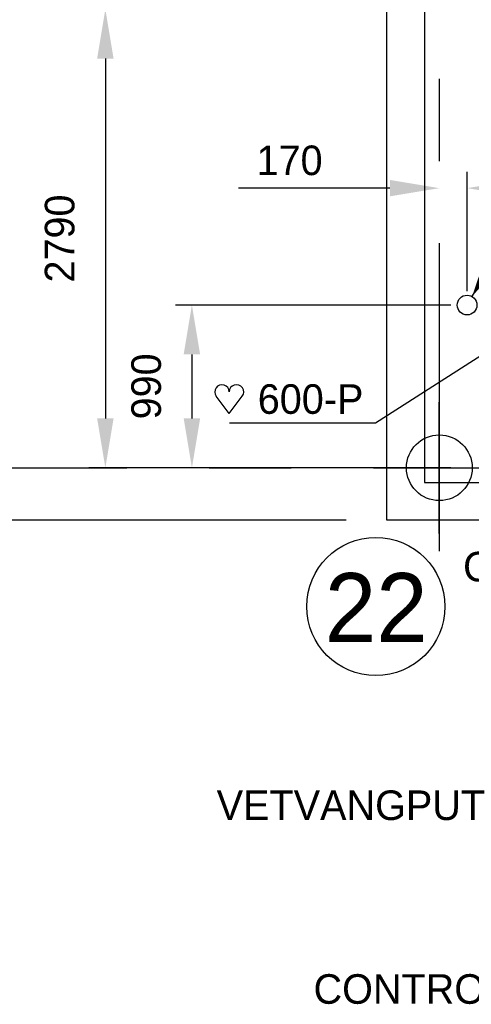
# Model space of a CAD drawing. Extents: x 9010 to 343255, y 15280 to 659207.
# Tile 18 of 76: x 80702 to 83447, y 22562 to 28554. Entities that reach past the tile are written whole.
import ezdxf
from ezdxf.enums import TextEntityAlignment as Align

# ---------------------------------------------------------------- set-up
doc = ezdxf.new("R2010")
doc.units = 0
doc.header["$LTSCALE"] = 100
doc.linetypes.add('CENTER2', pattern=[11.25, 7.5, -1.25, 1.25, -1.25])
doc.linetypes.add('CENTERX2', pattern=[40, 25, -5, 5, -5])
doc.layers.get('0').update_dxf_attribs({"linetype": 'CONTINUOUS'})
doc.layers.get('DEFPOINTS').update_dxf_attribs({"linetype": 'CONTINUOUS'})
for name, color, linetype in [('BOUW', 8, 'CONTINUOUS'), ('PAAL_CONT', 1, 'CONTINUOUS'), ('PAAL_HART', 7, 'CONTINUOUS'), ('PAAL_TEKST', 2, 'CONTINUOUS'), ('STRAMIEN', 1, 'CENTER2'), ('WL524---', 4, 'CONTINUOUS'), ('WL5627--', 4, 'CONTINUOUS'), ('WL570---', 3, 'CONTINUOUS'), ('WL570---_TOEVOER', 3, 'CONTINUOUS'), ('WM521---', 1, 'CONTINUOUS')]:
    doc.layers.add(name, color=color, linetype=linetype)
doc.styles.add('5MM', font='STRUCT01.shx', dxfattribs={"height": 1000})
doc.styles.add('BURO-018', font='BUROFONT.shx', dxfattribs={"height": 180})
doc.styles.add('VAR', font='STRUCT01.shx')
doc.dimstyles.new('CEES', dxfattribs={"dimscale": 100, "dimtxt": 3, "dimasz": 3, "dimexe": 1, "dimexo": 1, "dimgap": 1.5, "dimtad": 0, "dimdec": 0, "dimzin": 0, "dimtxsty": 'BURO-018', "dimcen": -3, "dimdle": 1.25, "dimclrd": 1, "dimclre": 1, "dimclrt": 1, "dimazin": 3, "dimtfac": 0.75, "dimtdec": 0, "dimtofl": 0, "dimtmove": 0, "dimatfit": 3, "dimtvp": 1.5, "dimtolj": 1, "dimtzin": 0})

# ---------------------------------------------------------------- blocks, each defined once
blk = doc.blocks.new('K-PAAL8')
at = {"layer": 'PAAL_CONT'}
blk.add_circle((0, 0), 0.5, dxfattribs=at)
at = {"layer": 'PAAL_HART'}
for p, q in [((0, -1), (0, 1)), ((-1, 0), (1, 0))]:
    blk.add_line(p, q, dxfattribs=at)
at = {"layer": 'PAAL_TEKST', "style": 'VAR', "flags": 1}
for tag, p in [('AFHAKHOOGTE', (0.402, 0.516)), ('INHEINIVO', (0.402, 0.201)), ('LENGTE', (0.402, -0.114)), ('NUMMER', (0.402, -0.429))]:
    blk.add_attdef(tag, p, '', height=0.2, dxfattribs=at)
blk = doc.blocks.new('LDV3121')
at = {"color": 0, "linetype": 'CONTINUOUS'}
blk.add_line((0.25, 0.433), (6.75, 11.691), dxfattribs=at)
blk.add_lwpolyline([(0.25, 0.433, 0, 1, 0), (1.5, 2.598, 1, 1, 0)], format="xyseb", dxfattribs=at)
blk.add_circle((0, 0), 0.5, dxfattribs=at)
blk = doc.blocks.new('HART')
at = {"color": 1}
for q in [(-39.7, 52.4), (39.7, 52.4)]:
    blk.add_line((0, 0), q, dxfattribs=at)
for centre, start, end in [((-22.1, 65.7), 0, 217.1867), ((22.1, 65.7), 322.8133, 180)]:
    blk.add_arc(centre, 22.1, start, end, dxfattribs=at)
blk = doc.blocks.new('HARTJE')
at = {"layer": 'WL570---'}
blk.add_blockref('HART', (140.9, 93.7), dxfattribs=at)
blk = doc.blocks.new('*D144')
at = {"color": 1, "linetype": 'BYBLOCK'}
for p, q in [((83321.9, 26817.7), (81648.8, 26817.7)), ((81748.8, 26517.7), (81748.8, 26127.6)), ((83321.9, 25827.6), (81648.8, 25827.6))]:
    blk.add_line(p, q, dxfattribs=at)
for points in [[(81698.8, 26517.7), (81798.8, 26517.7), (81748.8, 26817.7)], [(81698.8, 26127.6), (81798.8, 26127.6), (81748.8, 25827.6)]]:
    blk.add_solid(points, dxfattribs=at)
at = {"layer": 'DEFPOINTS', "color": 0, "linetype": 'BYBLOCK'}
for p in [(83421.9, 26817.7), (81748.8, 25827.6), (83421.9, 25827.6)]:
    blk.add_point(p, dxfattribs=at)
at = {"color": 1, "linetype": 'BYBLOCK', "insert": (81471.9, 26322.7), "char_height": 180, "attachment_point": 5, "rotation": 90, "style": 'BURO-018'}
blk.add_mtext('\\A1;990', dxfattribs=at)
blk = doc.blocks.new('*D145')
at = {"color": 1, "linetype": 'BYBLOCK'}
for p, q in [((83321.9, 28617.7), (81122.7, 28617.7)), ((81222.7, 28317.7), (81222.7, 26127.6)), ((83321.9, 25827.6), (81122.7, 25827.6))]:
    blk.add_line(p, q, dxfattribs=at)
for points in [[(81172.7, 28317.7), (81272.7, 28317.7), (81222.7, 28617.7)], [(81172.7, 26127.6), (81272.7, 26127.6), (81222.7, 25827.6)]]:
    blk.add_solid(points, dxfattribs=at)
at = {"layer": 'DEFPOINTS', "color": 0, "linetype": 'BYBLOCK'}
for p in [(83421.9, 28617.7), (81222.7, 25827.6), (83421.9, 25827.6)]:
    blk.add_point(p, dxfattribs=at)
at = {"color": 1, "linetype": 'BYBLOCK', "insert": (80945.8, 27222.7), "char_height": 180, "attachment_point": 5, "rotation": 90, "style": 'BURO-018'}
blk.add_mtext('\\A1;2790', dxfattribs=at)

msp = doc.modelspace()

# ---------------------------------------------------------------- linework, layer by layer
at = {"color": 1, "linetype": 'BYBLOCK'}
for p, q in [((83421.5, 26902.5), (83421.5, 27629.2)), ((82952.9, 27529.2), (82032.2, 27529.2)), ((82685.6, 25507.6), (78841.9, 25507.6))]:
    msp.add_line(p, q, dxfattribs=at)
for points in [[(82952.9, 27579.2), (82952.9, 27479.2), (83252.9, 27529.2)], [(83721.5, 27579.2), (83721.5, 27479.2), (83421.5, 27529.2)]]:
    msp.add_solid(points, dxfattribs=at)
at = {"layer": 'BOUW', "linetype": 'CONTINUOUS'}
for p, q in [((82932.9, 25507.6), (82932.9, 58137.6)), ((83162.9, 54864.6), (83162.9, 25737.6)), ((83162.9, 25737.6), (90612.9, 25737.6)), ((89953.1, 25507.6), (82932.9, 25507.6))]:
    msp.add_line(p, q, dxfattribs=at)
at = {"layer": 'DEFPOINTS', "color": 0, "linetype": 'BYBLOCK'}
for p in [(83252.9, 27529.2), (82735.6, 25507.6)]:
    msp.add_point(p, dxfattribs=at)
at = {"layer": 'STRAMIEN', "linetype": 'CENTERX2'}
for points in [[(83252.9, 51193.9), (83252.9, 25320.1)], [(78852.9, 25827.6), (100352.9, 25827.6)]]:
    msp.add_lwpolyline(points, dxfattribs=at)
at = {"layer": 'STRAMIEN', "linetype": 'CONTINUOUS'}
msp.add_circle((82866.8, 24982.9), 420, dxfattribs=at)
at = {"layer": 'WL524---', "color": 1}
for p, q in [((83714.4, 26643.2), (82864.9, 26099.8)), ((82864.9, 26099.8), (81976.8, 26099.8))]:
    msp.add_line(p, q, dxfattribs=at)

# ---------------------------------------------------------------- block references
at = {"layer": 'BOUW', "linetype": 'CONTINUOUS', "xscale": 400, "yscale": 400, "zscale": 400}
msp.add_blockref('K-PAAL8', (83252.9, 25827.6), dxfattribs=at)
at = {"layer": 'WL524---', "color": 2, "xscale": 120, "yscale": 120, "zscale": 120}
msp.add_blockref('LDV3121', (83421.9, 26817.7), dxfattribs=at)
at = {"layer": 'WL570---_TOEVOER', "xscale": 2, "yscale": 2, "zscale": 2}
msp.add_blockref('HARTJE', (81694, 25970.2), dxfattribs=at)

# ---------------------------------------------------------------- texts
at = {"color": 1, "linetype": 'BYBLOCK', "insert": (82342.5, 27697.2), "char_height": 180, "attachment_point": 5, "style": 'BURO-018'}
msp.add_mtext('170', dxfattribs=at)
at = {"layer": 'STRAMIEN', "linetype": 'CONTINUOUS', "style": '5MM'}
msp.add_text('22', height=420, dxfattribs=at).set_placement((82869.3, 24979.8), align=Align.MIDDLE)
at = {"layer": 'WL524---', "color": 1, "style": 'BURO-018'}
for s, p in [('VETVANGPUT', (81899.4, 23683.8)), ('CONTROLEPUT', (82488.2, 22565.5))]:
    msp.add_text(s, height=180, dxfattribs=at).set_placement(p)
at = {"layer": 'WL570---_TOEVOER', "color": 1, "style": 'BURO-018'}
msp.add_text('600-P', height=180, dxfattribs=at).set_placement((82149, 26155.6))
at = {"layer": 'WM521---', "color": 1, "style": 'BURO-018'}
msp.add_text('O.S.', height=180, dxfattribs=at).set_placement((83397.9, 25136))

# ---------------------------------------------------------------- dimensions: what is measured, and where the dimension line sits
at = {"layer": 'WL5627--'}
for base, p1, picture, middle in [((81222.7, 25827.6), (83421.9, 28617.7), '*D145', (80945.8, 27222.7)), ((81748.8, 25827.6), (83421.9, 26817.7), '*D144', (81471.9, 26322.7))]:
    dim = msp.add_linear_dim(base=base, p1=p1, p2=(83421.9, 25827.6), angle=90, dimstyle='CEES', dxfattribs=at)
    dim.commit()
    dim.dimension.update_dxf_attribs({"geometry": picture, "text_midpoint": middle})

doc.saveas('drawing.dxf')
